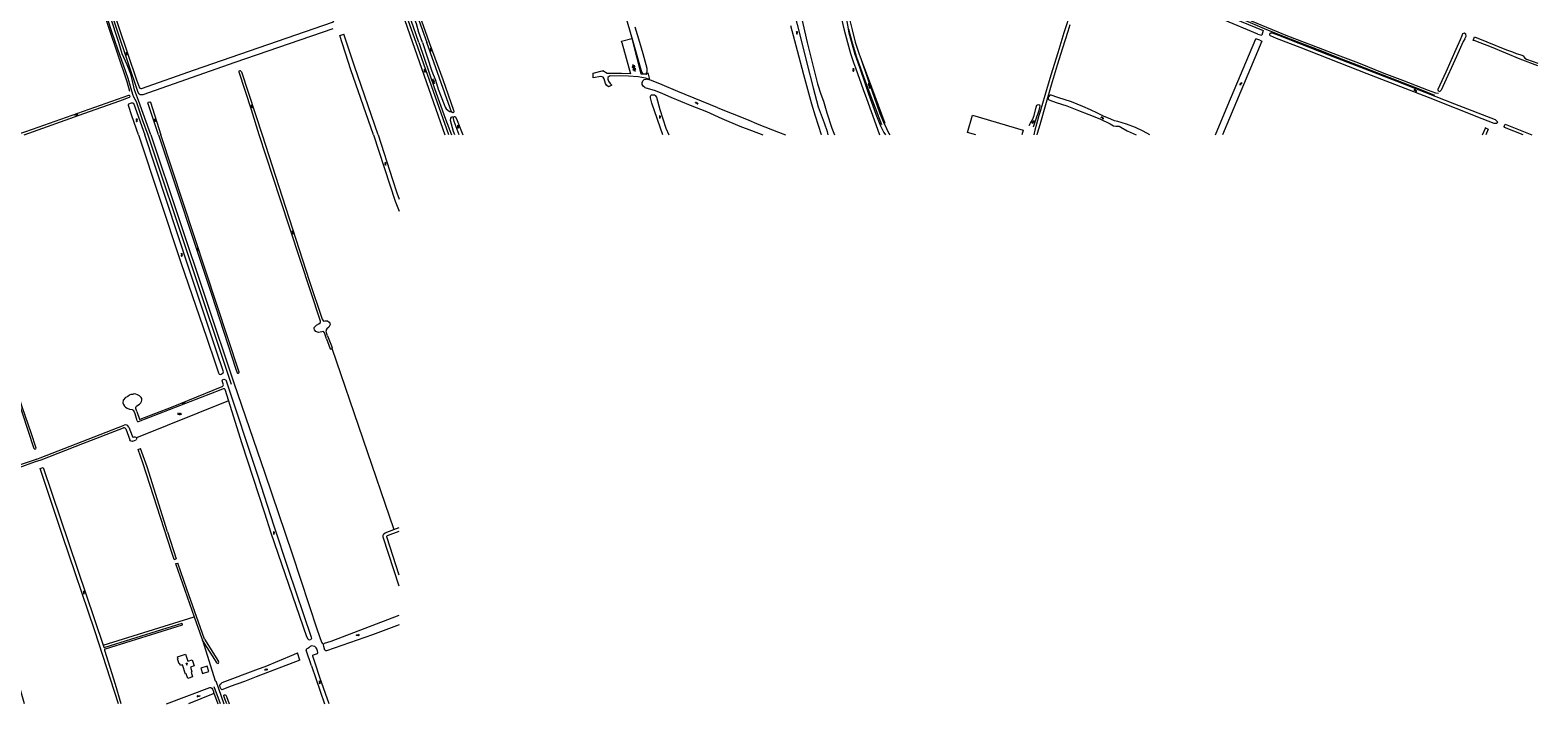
# Model space of a CAD drawing. Header units: metres. Extents: x 189705 to 199106, y 581686 to 588448.
# Tile 246 of 256: x 196676 to 198000, y 583000 to 583592. Entities that reach past the tile are written whole.
import ezdxf

# ---------------------------------------------------------------- set-up
doc = ezdxf.new("R2010")
doc.units = ezdxf.units.M
doc.layers.add('B-WA-OG-GBKN-G', color=7, linetype='Continuous', lineweight=18)
doc.styles.add('Style-STANDARD', font='STANDARD.shx')

msp = doc.modelspace()

# ---------------------------------------------------------------- linework, layer by layer
at = {"layer": 'B-WA-OG-GBKN-G'}
for p, q in [((197348.53, 583590.684), (197348.88, 583590.476)), ((197348.788, 583589.123), (197348.786, 583588.794)), ((197348.786, 583588.794), (197348.994, 583588.529)), ((197348.938, 583589.503), (197348.788, 583589.123)), ((197348.88, 583590.476), (197349.083, 583590.217)), ((197349.084, 583589.891), (197348.938, 583589.503)), ((197348.994, 583588.529), (197349.346, 583588.321)), ((197349, 583590.844), (197349.352, 583590.639)), ((197349.083, 583590.217), (197349.084, 583589.891)), ((197349.26, 583589.284), (197349.258, 583588.955)), ((197349.258, 583588.955), (197349.464, 583588.689)), ((197349.408, 583589.665), (197349.26, 583589.284)), ((197349.352, 583590.639), (197349.556, 583590.382)), ((197349.556, 583590.044), (197349.408, 583589.665)), ((197349.464, 583588.689), (197349.816, 583588.481)), ((197349.556, 583590.382), (197349.556, 583590.044)), ((196759.923, 583572.378), (196760.283, 583572.187)), ((196760.387, 583571.217), (196760.256, 583570.831)), ((196760.256, 583570.831), (196760.269, 583570.502)), ((196760.283, 583572.187), (196760.497, 583571.938)), ((196760.385, 583572.561), (196760.746, 583572.372)), ((196760.514, 583571.612), (196760.387, 583571.217)), ((196760.497, 583571.938), (196760.514, 583571.612)), ((196760.849, 583571.402), (196760.719, 583571.015)), ((196760.719, 583571.015), (196760.733, 583570.686)), ((196760.746, 583572.372), (196760.962, 583572.126)), ((196760.978, 583571.788), (196760.849, 583571.402)), ((196760.962, 583572.126), (196760.978, 583571.788)), ((197027.003, 583575.936), (197027.368, 583575.757)), ((197027.368, 583575.757), (197027.591, 583575.515)), ((197027.505, 583574.792), (197027.386, 583574.401)), ((197027.386, 583574.401), (197027.41, 583574.073)), ((197027.41, 583574.073), (197027.639, 583573.826)), ((197027.458, 583576.134), (197027.825, 583575.957)), ((197027.618, 583575.19), (197027.505, 583574.792)), ((197027.591, 583575.515), (197027.618, 583575.19)), ((197027.639, 583573.826), (197028.007, 583573.647)), ((197027.825, 583575.957), (197028.049, 583575.718)), ((197027.96, 583574.991), (197027.843, 583574.6)), ((197027.843, 583574.6), (197027.868, 583574.272)), ((197027.868, 583574.272), (197028.095, 583574.023)), ((197028.077, 583575.381), (197027.96, 583574.991)), ((197028.049, 583575.718), (197028.077, 583575.381)), ((197028.095, 583574.023), (197028.463, 583573.845)), ((196760.269, 583570.502), (196760.49, 583570.247)), ((196760.49, 583570.247), (196760.852, 583570.057)), ((196760.733, 583570.686), (196760.952, 583570.43)), ((196760.952, 583570.43), (196761.314, 583570.24)), ((197204.486, 583560.366), (197207.85, 583557.232)), ((197204.907, 583561.63), (197207.139, 583559.551)), ((197204.942, 583558.878), (197205.627, 583561.851)), ((197205.195, 583558.05), (197207.426, 583555.97)), ((197205.652, 583556.558), (197206.683, 583561.037)), ((197206.707, 583555.749), (197207.392, 583558.725)), ((197398.1, 583558.05), (197398.465, 583557.869)), ((197398.465, 583557.869), (197398.686, 583557.626)), ((197398.556, 583558.245), (197398.922, 583558.067)), ((197398.686, 583557.626), (197398.711, 583557.301)), ((197398.922, 583558.067), (197399.145, 583557.827)), ((197399.145, 583557.827), (197399.171, 583557.489)), ((197021.495, 583557.314), (197021.857, 583557.127)), ((197021.972, 583556.159), (197021.844, 583555.771)), ((197021.844, 583555.771), (197021.861, 583555.443)), ((197021.857, 583557.127), (197022.074, 583556.881)), ((197021.861, 583555.443), (197022.085, 583555.19)), ((197021.955, 583557.502), (197022.318, 583557.317)), ((197022.094, 583556.555), (197021.972, 583556.159)), ((197022.074, 583556.881), (197022.094, 583556.555)), ((197022.085, 583555.19), (197022.448, 583555.003)), ((197022.431, 583556.349), (197022.306, 583555.96)), ((197022.306, 583555.96), (197022.323, 583555.631)), ((197022.318, 583557.317), (197022.536, 583557.074)), ((197022.323, 583555.631), (197022.545, 583555.378)), ((197022.556, 583556.735), (197022.431, 583556.349)), ((197022.536, 583557.074), (197022.556, 583556.735)), ((197022.545, 583555.378), (197022.908, 583555.191)), ((197029.026, 583548.661), (197030.83, 583547.134)), ((197029.515, 583546.66), (197029.936, 583548.989)), ((197029.515, 583546.66), (197031.321, 583545.134)), ((197030.41, 583544.806), (197030.83, 583547.134)), ((197398.596, 583556.903), (197398.475, 583556.513)), ((197398.475, 583556.513), (197398.497, 583556.185)), ((197398.497, 583556.185), (197398.725, 583555.936)), ((197398.711, 583557.301), (197398.596, 583556.903)), ((197398.725, 583555.936), (197399.092, 583555.755)), ((197399.052, 583557.1), (197398.933, 583556.709)), ((197398.933, 583556.709), (197398.956, 583556.381)), ((197398.956, 583556.381), (197399.182, 583556.131)), ((197399.171, 583557.489), (197399.052, 583557.1)), ((197399.182, 583556.131), (197399.548, 583555.951)), ((197411.759, 583544.868), (197413.365, 583540.771)), ((197412.297, 583544.864), (197411.832, 583544.682)), ((197738.248, 583544.374), (197738.243, 583544.037)), ((197738.457, 583544.628), (197738.248, 583544.374)), ((197738.812, 583544.829), (197738.457, 583544.628)), ((197738.925, 583544.456), (197738.716, 583544.202)), ((197739.17, 583545.039), (197738.812, 583544.829)), ((197739.279, 583544.66), (197738.925, 583544.456)), ((197739.374, 583545.293), (197739.17, 583545.039)), ((197739.238, 583546.004), (197739.379, 583545.622)), ((197739.633, 583544.861), (197739.279, 583544.66)), ((197739.379, 583545.622), (197739.374, 583545.293)), ((197739.846, 583545.125), (197739.633, 583544.861)), ((197739.704, 583545.833), (197739.848, 583545.452)), ((197739.848, 583545.452), (197739.846, 583545.125)), ((197412.197, 583543.751), (197411.731, 583543.568)), ((197412.927, 583541.889), (197412.461, 583541.706)), ((197413.027, 583543.002), (197412.562, 583542.82)), ((197413.757, 583541.14), (197413.292, 583540.957)), ((197738.243, 583544.037), (197738.386, 583543.654)), ((197738.716, 583544.202), (197738.71, 583543.866)), ((197738.71, 583543.866), (197738.853, 583543.483)), ((197891.223, 583539.086), (197891.601, 583539.24)), ((197891.379, 583539.558), (197891.755, 583539.714)), ((197891.601, 583539.24), (197891.929, 583539.245)), ((197891.755, 583539.714), (197892.082, 583539.722)), ((197891.929, 583539.245), (197892.19, 583539.049)), ((197892.082, 583539.722), (197892.353, 583539.518)), ((197892.19, 583539.049), (197892.411, 583538.698)), ((197892.353, 583539.518), (197892.565, 583539.171)), ((197892.411, 583538.698), (197892.623, 583538.35)), ((197892.565, 583539.171), (197892.78, 583538.823)), ((197892.623, 583538.35), (197892.884, 583538.149)), ((197892.78, 583538.823), (197893.041, 583538.623)), ((197892.884, 583538.149), (197893.222, 583538.155)), ((197893.041, 583538.623), (197893.377, 583538.627)), ((197893.222, 583538.155), (197893.6, 583538.311)), ((197893.377, 583538.627), (197893.756, 583538.782)), ((196715.298, 583517.677), (196715.541, 583517.895)), ((196715.541, 583517.895), (196715.88, 583517.915)), ((196715.88, 583517.915), (196716.266, 583517.79)), ((196716.266, 583517.79), (196716.655, 583517.665)), ((196716.984, 583517.682), (196717.237, 583517.904)), ((196717.237, 583517.904), (196717.424, 583518.267)), ((196717.425, 583517.444), (196717.612, 583517.807)), ((196869.757, 583525.974), (196870.114, 583525.777)), ((196870.202, 583524.806), (196870.064, 583524.422)), ((196870.064, 583524.422), (196870.072, 583524.093)), ((196870.072, 583524.093), (196870.289, 583523.835)), ((196870.114, 583525.777), (196870.324, 583525.525)), ((196870.335, 583525.199), (196870.202, 583524.806)), ((196870.222, 583526.149), (196870.58, 583525.955)), ((196870.289, 583523.835), (196870.647, 583523.638)), ((196870.324, 583525.525), (196870.335, 583525.199)), ((196870.666, 583524.983), (196870.531, 583524.598)), ((196870.531, 583524.598), (196870.539, 583524.269)), ((196870.539, 583524.269), (196870.753, 583524.01)), ((196870.58, 583525.955), (196870.792, 583525.705)), ((196870.803, 583525.366), (196870.666, 583524.983)), ((196870.753, 583524.01), (196871.112, 583523.813)), ((196870.792, 583525.705), (196870.803, 583525.366)), ((197259.959, 583528.099), (197260.339, 583528.245)), ((197260.123, 583528.567), (197260.502, 583528.717)), ((197260.339, 583528.245), (197260.668, 583528.245)), ((197260.502, 583528.717), (197260.83, 583528.719)), ((197260.668, 583528.245), (197260.925, 583528.044)), ((197260.83, 583528.719), (197261.096, 583528.51)), ((197260.925, 583528.044), (197261.141, 583527.69)), ((197261.096, 583528.51), (197261.303, 583528.16)), ((197261.141, 583527.69), (197261.347, 583527.338)), ((197261.303, 583528.16), (197261.511, 583527.809)), ((197261.347, 583527.338), (197261.604, 583527.133)), ((197261.511, 583527.809), (197261.769, 583527.604)), ((197261.604, 583527.133), (197261.941, 583527.133)), ((197261.769, 583527.604), (197262.105, 583527.602)), ((197261.941, 583527.133), (197262.322, 583527.282)), ((197262.105, 583527.602), (197262.486, 583527.751)), ((196715.113, 583517.314), (196715.298, 583517.677)), ((196715.301, 583516.854), (196715.488, 583517.216)), ((196715.488, 583517.216), (196715.734, 583517.433)), ((196715.734, 583517.433), (196716.06, 583517.453)), ((196716.06, 583517.453), (196716.456, 583517.331)), ((196716.456, 583517.331), (196716.844, 583517.203)), ((196716.655, 583517.665), (196716.984, 583517.682)), ((196716.844, 583517.203), (196717.172, 583517.22)), ((196717.172, 583517.22), (196717.425, 583517.444)), ((196768.615, 583513.894), (196768.981, 583513.715)), ((196768.981, 583513.715), (196769.204, 583513.474)), ((196769.12, 583512.75), (196769.002, 583512.36)), ((196769.002, 583512.36), (196769.027, 583512.032)), ((196769.027, 583512.032), (196769.256, 583511.785)), ((196769.07, 583514.093), (196769.437, 583513.917)), ((196769.232, 583513.15), (196769.12, 583512.75)), ((196769.204, 583513.474), (196769.232, 583513.15)), ((196769.256, 583511.785), (196769.625, 583511.607)), ((196769.437, 583513.917), (196769.662, 583513.678)), ((196769.574, 583512.951), (196769.459, 583512.559)), ((196769.459, 583512.559), (196769.484, 583512.231)), ((196769.484, 583512.231), (196769.712, 583511.984)), ((196769.69, 583513.341), (196769.574, 583512.951)), ((196769.662, 583513.678), (196769.69, 583513.341)), ((196769.712, 583511.984), (196770.08, 583511.806)), ((196784.787, 583513.803), (196785.148, 583513.612)), ((196785.254, 583512.643), (196785.123, 583512.257)), ((196785.123, 583512.257), (196785.138, 583511.928)), ((196785.138, 583511.928), (196785.359, 583511.673)), ((196785.148, 583513.612), (196785.363, 583513.364)), ((196785.249, 583513.986), (196785.61, 583513.798)), ((196785.38, 583513.038), (196785.254, 583512.643)), ((196785.359, 583511.673), (196785.721, 583511.484)), ((196785.363, 583513.364), (196785.38, 583513.038)), ((196785.715, 583512.829), (196785.587, 583512.441)), ((196785.587, 583512.441), (196785.601, 583512.112)), ((196785.601, 583512.112), (196785.821, 583511.857)), ((196785.61, 583513.798), (196785.827, 583513.553)), ((196785.844, 583513.215), (196785.715, 583512.829)), ((196785.821, 583511.857), (196786.183, 583511.667)), ((196785.827, 583513.553), (196785.844, 583513.215)), ((197050.79, 583508.234), (197051.154, 583508.05)), ((197051.277, 583507.083), (197051.152, 583506.694)), ((197051.152, 583506.694), (197051.172, 583506.365)), ((197051.154, 583508.05), (197051.373, 583507.805)), ((197051.172, 583506.365), (197051.398, 583506.115)), ((197051.248, 583508.426), (197051.613, 583508.244)), ((197051.396, 583507.48), (197051.277, 583507.083)), ((197051.373, 583507.805), (197051.396, 583507.48)), ((197051.398, 583506.115), (197051.763, 583505.931)), ((197051.734, 583507.276), (197051.612, 583506.886)), ((197051.612, 583506.886), (197051.632, 583506.558)), ((197051.613, 583508.244), (197051.833, 583508.002)), ((197051.632, 583506.558), (197051.856, 583506.306)), ((197051.857, 583507.664), (197051.734, 583507.276)), ((197051.833, 583508.002), (197051.857, 583507.664)), ((197051.856, 583506.306), (197052.221, 583506.123)), ((197228.161, 583516.711), (197228.52, 583516.517)), ((197228.618, 583515.547), (197228.484, 583515.162)), ((197228.484, 583515.162), (197228.495, 583514.833)), ((197228.495, 583514.833), (197228.715, 583514.577)), ((197228.52, 583516.517), (197228.732, 583516.267)), ((197228.747, 583515.942), (197228.618, 583515.547)), ((197228.624, 583516.891), (197228.984, 583516.7)), ((197228.715, 583514.577), (197229.075, 583514.384)), ((197228.732, 583516.267), (197228.747, 583515.942)), ((197229.08, 583515.729), (197228.949, 583515.343)), ((197228.949, 583515.343), (197228.96, 583515.014)), ((197228.96, 583515.014), (197229.178, 583514.757)), ((197228.984, 583516.7), (197229.198, 583516.452)), ((197229.213, 583516.114), (197229.08, 583515.729)), ((197229.178, 583514.757), (197229.538, 583514.564)), ((197229.198, 583516.452), (197229.213, 583516.114)), ((197556.01, 583510.793), (197556.006, 583510.456)), ((197556.006, 583510.456), (197556.15, 583510.074)), ((197556.218, 583511.048), (197556.01, 583510.793)), ((197556.573, 583511.25), (197556.218, 583511.048)), ((197556.479, 583510.623), (197556.473, 583510.286)), ((197556.473, 583510.286), (197556.616, 583509.903)), ((197556.687, 583510.877), (197556.479, 583510.623)), ((197556.931, 583511.461), (197556.573, 583511.25)), ((197557.041, 583511.081), (197556.687, 583510.877)), ((197557.134, 583511.715), (197556.931, 583511.461)), ((197556.997, 583512.425), (197557.139, 583512.044)), ((197557.394, 583511.283), (197557.041, 583511.081)), ((197557.139, 583512.044), (197557.134, 583511.715)), ((197557.606, 583511.547), (197557.394, 583511.283)), ((197557.464, 583512.255), (197557.608, 583511.875)), ((197557.608, 583511.875), (197557.606, 583511.547)), ((197616.239, 583515.192), (197616.627, 583515.317)), ((197616.429, 583515.651), (197616.816, 583515.779)), ((197616.627, 583515.317), (197616.954, 583515.298)), ((197616.816, 583515.779), (197617.143, 583515.762)), ((197616.954, 583515.298), (197617.2, 583515.083)), ((197617.143, 583515.762), (197617.397, 583515.539)), ((197617.2, 583515.083), (197617.395, 583514.717)), ((197617.395, 583514.717), (197617.581, 583514.354)), ((197617.397, 583515.539), (197617.584, 583515.177)), ((197617.581, 583514.354), (197617.826, 583514.135)), ((197617.584, 583515.177), (197617.772, 583514.814)), ((197617.772, 583514.814), (197618.017, 583514.595)), ((197617.826, 583514.135), (197618.163, 583514.116)), ((197618.017, 583514.595), (197618.353, 583514.574)), ((197618.163, 583514.116), (197618.551, 583514.242)), ((197618.353, 583514.574), (197618.742, 583514.701)), ((196987.131, 583475.608), (196987.489, 583475.412)), ((196987.582, 583474.442), (196987.446, 583474.057)), ((196987.446, 583474.057), (196987.456, 583473.728)), ((196987.456, 583473.728), (196987.674, 583473.471)), ((196987.489, 583475.412), (196987.7, 583475.161)), ((196987.713, 583474.835), (196987.582, 583474.442)), ((196987.595, 583475.785), (196987.954, 583475.592)), ((196987.674, 583473.471), (196988.033, 583473.276)), ((196987.7, 583475.161), (196987.713, 583474.835)), ((196988.046, 583474.621), (196987.912, 583474.235)), ((196987.912, 583474.235), (196987.922, 583473.906)), ((196987.922, 583473.906), (196988.138, 583473.648)), ((196987.954, 583475.592), (196988.167, 583475.344)), ((196988.18, 583475.005), (196988.046, 583474.621)), ((196988.138, 583473.648), (196988.497, 583473.454)), ((196988.167, 583475.344), (196988.18, 583475.005)), ((196905.756, 583415.387), (196906.114, 583415.193)), ((196906.212, 583414.223), (196906.077, 583413.838)), ((196906.077, 583413.838), (196906.088, 583413.509)), ((196906.088, 583413.509), (196906.307, 583413.252)), ((196906.114, 583415.193), (196906.327, 583414.943)), ((196906.341, 583414.617), (196906.212, 583414.223)), ((196906.219, 583415.566), (196906.579, 583415.375)), ((196906.307, 583413.252), (196906.668, 583413.059)), ((196906.327, 583414.943), (196906.341, 583414.617)), ((196906.674, 583414.404), (196906.542, 583414.018)), ((196906.542, 583414.018), (196906.553, 583413.689)), ((196906.553, 583413.689), (196906.771, 583413.432)), ((196906.579, 583415.375), (196906.793, 583415.127)), ((196906.807, 583414.789), (196906.674, 583414.404)), ((196906.771, 583413.432), (196907.131, 583413.239)), ((196906.793, 583415.127), (196906.807, 583414.789)), ((196822.399, 583400.576), (196822.756, 583400.38)), ((196822.847, 583399.409), (196822.71, 583399.025)), ((196822.71, 583399.025), (196822.72, 583398.696)), ((196822.72, 583398.696), (196822.937, 583398.438)), ((196822.756, 583400.38), (196822.967, 583400.128)), ((196822.979, 583399.802), (196822.847, 583399.409)), ((196822.863, 583400.752), (196823.222, 583400.559)), ((196822.967, 583400.128), (196822.979, 583399.802)), ((196823.311, 583399.588), (196823.177, 583399.202)), ((196823.177, 583399.202), (196823.186, 583398.873)), ((196823.186, 583398.873), (196823.401, 583398.614)), ((196823.222, 583400.559), (196823.434, 583400.31)), ((196823.446, 583399.971), (196823.311, 583399.588)), ((196823.401, 583398.614), (196823.76, 583398.419)), ((196823.434, 583400.31), (196823.446, 583399.971)), ((196808.158, 583395.562), (196808.517, 583395.368)), ((196808.615, 583394.398), (196808.481, 583394.013)), ((196808.481, 583394.013), (196808.492, 583393.684)), ((196808.492, 583393.684), (196808.712, 583393.428)), ((196808.517, 583395.368), (196808.729, 583395.118)), ((196808.744, 583394.793), (196808.615, 583394.398)), ((196808.621, 583395.742), (196808.981, 583395.551)), ((196808.712, 583393.428), (196809.072, 583393.235)), ((196808.729, 583395.118), (196808.744, 583394.793)), ((196809.077, 583394.58), (196808.946, 583394.194)), ((196808.946, 583394.194), (196808.957, 583393.865)), ((196808.957, 583393.865), (196809.175, 583393.608)), ((196808.981, 583395.551), (196809.195, 583395.303)), ((196809.21, 583394.965), (196809.077, 583394.58)), ((196809.175, 583393.608), (196809.535, 583393.415)), ((196809.195, 583395.303), (196809.21, 583394.965)), ((196822.937, 583398.438), (196823.296, 583398.242)), ((196809.491, 583264.13), (196809.662, 583264.5)), ((196809.662, 583264.5), (196809.897, 583264.727)), ((196809.697, 583263.678), (196809.87, 583264.046)), ((196809.87, 583264.046), (196810.108, 583264.273)), ((196809.897, 583264.727), (196810.234, 583264.761)), ((196810.108, 583264.273), (196810.432, 583264.306)), ((196810.234, 583264.761), (196810.625, 583264.651)), ((196810.432, 583264.306), (196810.833, 583264.2)), ((196810.625, 583264.651), (196811.019, 583264.541)), ((196810.833, 583264.2), (196811.225, 583264.088)), ((196811.019, 583264.541), (196811.346, 583264.572)), ((196811.225, 583264.088), (196811.553, 583264.118)), ((196811.346, 583264.572), (196811.591, 583264.803)), ((196811.553, 583264.118), (196811.796, 583264.351)), ((196811.591, 583264.803), (196811.763, 583265.174)), ((196811.796, 583264.351), (196811.969, 583264.722)), ((196889.125, 583151.27), (196889.484, 583151.078)), ((196889.588, 583150.109), (196889.456, 583149.723)), ((196889.456, 583149.723), (196889.469, 583149.394)), ((196889.469, 583149.394), (196889.69, 583149.139)), ((196889.484, 583151.078), (196889.699, 583150.83)), ((196889.587, 583151.452), (196889.948, 583151.263)), ((196889.715, 583150.504), (196889.588, 583150.109)), ((196889.69, 583149.139), (196890.051, 583148.948)), ((196889.699, 583150.83), (196889.715, 583150.504)), ((196890.05, 583150.293), (196889.92, 583149.906)), ((196889.92, 583149.906), (196889.933, 583149.577)), ((196889.933, 583149.577), (196890.152, 583149.321)), ((196889.948, 583151.263), (196890.163, 583151.017)), ((196890.18, 583150.679), (196890.05, 583150.293)), ((196890.152, 583149.321), (196890.513, 583149.13)), ((196890.163, 583151.017), (196890.18, 583150.679)), ((196722.307, 583098.943), (196722.665, 583098.748)), ((196722.76, 583097.778), (196722.624, 583097.393)), ((196722.624, 583097.393), (196722.634, 583097.064)), ((196722.634, 583097.064), (196722.852, 583096.807)), ((196722.665, 583098.748), (196722.877, 583098.498)), ((196722.89, 583098.172), (196722.76, 583097.778)), ((196722.771, 583099.121), (196723.13, 583098.929)), ((196722.852, 583096.807), (196723.212, 583096.613)), ((196722.877, 583098.498), (196722.89, 583098.172)), ((196723.223, 583097.958), (196723.089, 583097.572)), ((196723.089, 583097.572), (196723.1, 583097.243)), ((196723.1, 583097.243), (196723.316, 583096.985)), ((196723.13, 583098.929), (196723.343, 583098.681)), ((196723.356, 583098.342), (196723.223, 583097.958)), ((196723.316, 583096.985), (196723.675, 583096.791)), ((196723.343, 583098.681), (196723.356, 583098.342)), ((196962.386, 583060.166), (196962.561, 583060.534)), ((196962.561, 583060.534), (196962.798, 583060.759)), ((196962.586, 583059.711), (196962.763, 583060.078)), ((196962.763, 583060.078), (196963.004, 583060.302)), ((196962.798, 583060.759), (196963.136, 583060.788)), ((196963.004, 583060.302), (196963.328, 583060.33)), ((196963.136, 583060.788), (196963.526, 583060.673)), ((196963.328, 583060.33), (196963.728, 583060.219)), ((196963.526, 583060.673), (196963.918, 583060.558)), ((196963.728, 583060.219), (196964.119, 583060.101)), ((196963.918, 583060.558), (196964.246, 583060.584)), ((196964.119, 583060.101), (196964.447, 583060.127)), ((196964.246, 583060.584), (196964.493, 583060.812)), ((196964.447, 583060.127), (196964.693, 583060.358)), ((196964.493, 583060.812), (196964.67, 583061.181)), ((196964.693, 583060.358), (196964.87, 583060.726)), ((196881.913, 583029.888), (196882.084, 583030.257)), ((196882.084, 583030.257), (196882.319, 583030.485)), ((196882.118, 583029.435), (196882.292, 583029.804)), ((196882.292, 583029.804), (196882.529, 583030.03)), ((196882.319, 583030.485), (196882.656, 583030.518)), ((196882.529, 583030.03), (196882.854, 583030.063)), ((196882.656, 583030.518), (196883.047, 583030.408)), ((196882.854, 583030.063), (196883.254, 583029.956)), ((196883.047, 583030.408), (196883.441, 583030.298)), ((196883.254, 583029.956), (196883.647, 583029.843)), ((196883.441, 583030.298), (196883.768, 583030.327)), ((196883.647, 583029.843), (196883.974, 583029.873)), ((196883.768, 583030.327), (196884.013, 583030.558)), ((196883.974, 583029.873), (196884.218, 583030.106)), ((196884.013, 583030.558), (196884.186, 583030.929)), ((196884.218, 583030.106), (196884.391, 583030.477)), ((196929.427, 583020.018), (196929.786, 583019.826)), ((196929.89, 583018.857), (196929.758, 583018.471)), ((196929.758, 583018.471), (196929.771, 583018.142)), ((196929.771, 583018.142), (196929.992, 583017.887)), ((196929.786, 583019.826), (196930.001, 583019.578)), ((196929.889, 583020.2), (196930.25, 583020.011)), ((196930.017, 583019.252), (196929.89, 583018.857)), ((196929.992, 583017.887), (196930.353, 583017.696)), ((196930.001, 583019.578), (196930.017, 583019.252)), ((196930.352, 583019.041), (196930.222, 583018.654)), ((196930.222, 583018.654), (196930.235, 583018.325)), ((196930.235, 583018.325), (196930.454, 583018.069)), ((196930.25, 583020.011), (196930.465, 583019.765)), ((196930.482, 583019.427), (196930.352, 583019.041)), ((196930.454, 583018.069), (196930.815, 583017.878)), ((196930.465, 583019.765), (196930.482, 583019.427)), ((196822.526, 583006.739), (196822.352, 583006.369)), ((196822.77, 583006.971), (196822.526, 583006.739)), ((196822.73, 583006.286), (196822.556, 583005.916)), ((196822.975, 583006.517), (196822.73, 583006.286)), ((196823.098, 583007), (196822.77, 583006.971)), ((196823.303, 583006.546), (196822.975, 583006.517)), ((196823.49, 583006.887), (196823.098, 583007)), ((196823.696, 583006.435), (196823.303, 583006.546)), ((196823.89, 583006.779), (196823.49, 583006.887)), ((196824.087, 583006.323), (196823.696, 583006.435)), ((196824.215, 583006.811), (196823.89, 583006.779)), ((196824.424, 583006.356), (196824.087, 583006.323)), ((196824.453, 583007.037), (196824.215, 583006.811)), ((196824.66, 583006.583), (196824.424, 583006.356)), ((196824.627, 583007.405), (196824.453, 583007.037)), ((196824.831, 583006.952), (196824.66, 583006.583))]:
    msp.add_line(p, q, dxfattribs=at)
at = {"layer": 'B-WA-OG-GBKN-G', "flags": 128}
for points in [[(197327.643, 583859.422), (197330.841, 583851.232), (197341.639, 583823.302), (197351.757, 583796.722), (197356.408, 583783.192), (197362.009, 583765.188), (197367.127, 583747.033), (197372.843, 583725.726), (197377.119, 583706.66), (197381.707, 583682.691), (197387.228, 583649.498), (197392.852, 583616.888), (197395.841, 583600.316), (197397.793, 583592.256), (197400.548, 583581.223), (197403.967, 583570.847), (197411.842, 583549.584), (197426.36, 583510.185)], [(196745.474, 583618.813), (196769.203, 583548.152), (196771.805, 583541.303), (196772.919, 583540.585), (196773.477, 583540.506), (196820.226, 583557.07), (196941.38, 583598.899), (196942.195, 583599.503), (196942.657, 583600.365), (196942.713, 583601.253), (196941.342, 583605.784), (196918.973, 583669.907), (196893.648, 583745.607), (196874.214, 583803.033), (196872.832, 583805.657), (196871.504, 583808.993), (196870.306, 583812.608)], [(196675.148, 583796.721), (196678.84, 583795.812), (196680.36, 583794.965), (196681.241, 583793.612), (196682.044, 583791.881), (196685.261, 583781.294), (196689.867, 583765.008), (196717.365, 583682.742), (196733.494, 583633.592), (196747.27, 583590.731), (196752.391, 583575.636), (196757.543, 583561.405), (196761.54, 583549.722), (196765.576, 583535.676), (196766.629, 583533.357), (196769.043, 583529.101), (196774.313, 583513.396), (196779.031, 583500)], [(196781.875, 583500), (196771.107, 583530.181), (196767.325, 583539.577), (196765.522, 583548.656), (196764.202, 583553.262), (196761.149, 583561.41), (196756.735, 583571.063), (196753.743, 583581.142), (196709.2, 583716.677), (196693.489, 583763.208), (196688.26, 583781.657), (196684.578, 583795.321), (196684.036, 583798.347), (196684.121, 583799.87), (196684.587, 583801.595), (196685.409, 583803.396)], [(196763.481, 583537.974), (196760.887, 583546.398), (196744.98, 583594.327), (196691.95, 583756.155), (196687.751, 583768.019), (196682.577, 583787.482), (196680.65, 583792.346), (196677.937, 583793.099)], [(197338.454, 583669.103), (197342.039, 583666.655), (197342.95, 583665.636), (197345.824, 583652.518), (197345.779, 583646.93), (197345.951, 583645.279), (197346.529, 583643.677), (197346.725, 583641.669), (197346.745, 583633.211), (197347.065, 583630.467), (197348.829, 583626.091), (197349.526, 583622.278), (197350.268, 583616.485), (197351.451, 583613.482), (197351.995, 583609.365), (197352.993, 583604.232), (197358.217, 583581.167)], [(197000, 583655.327), (197019.455, 583600.086), (197026.297, 583581.167)], [(197608.785, 583661.959), (197603.464, 583647.521), (197601.635, 583642.09), (197595.761, 583625.63), (197589.886, 583608.311), (197583.818, 583589.661), (197578.275, 583571.927), (197572.345, 583552.501), (197566.859, 583534.462), (197562.868, 583520.496), (197561.843, 583516.866), (197559.792, 583509.439), (197558.324, 583504.146), (197557.311, 583500)], [(197909.667, 583534.622), (197896.497, 583539.777), (197877.146, 583547.333), (197860.468, 583553.918), (197841.468, 583561.259), (197824.142, 583567.952), (197808.731, 583573.998), (197791.918, 583580.502), (197772.325, 583588.085), (197759.856, 583593.132), (197745.471, 583599.07), (197727.902, 583606.275), (197711.871, 583612.645), (197699.673, 583617.61), (197690.416, 583621.254), (197678.568, 583626.435), (197667.53, 583630.538), (197652.416, 583636.07), (197630.934, 583644.41), (197617.224, 583650.023), (197608.675, 583653.161)], [(197609.491, 583655.615), (197626.832, 583648.836), (197644.779, 583642.035), (197659.784, 583636.313), (197667.044, 583633.452), (197678.838, 583629.053), (197688.041, 583624.924), (197693.762, 583622.603), (197699.915, 583619.715), (197715.973, 583613.265), (197724.394, 583609.784), (197748.278, 583600.014), (197766.603, 583592.484), (197780.232, 583586.952), (197807.058, 583576.615), (197823.818, 583570.138), (197842.521, 583563.094), (197864.678, 583554.215), (197881.222, 583547.846), (197903.811, 583539.102), (197910.18, 583536.727), (197912.69, 583536.511)], [(197000, 583649.332), (197024.191, 583581.167)], [(197020.257, 583581.167), (197017.132, 583589.985), (197015.025, 583597.41), (197011.198, 583607.304), (197007.628, 583617.808), (197003.702, 583628.084), (197000, 583637.013)], [(197017.052, 583581.167), (197007.997, 583607.088), (197004.069, 583617.262), (197002.087, 583624.229), (197000, 583629.215)], [(197189.738, 583635.814), (197205.503, 583581.167)], [(196941.575, 583592.979), (196855.438, 583563.516), (196774.69, 583535.011), (196773.598, 583534.942), (196772.532, 583535.1), (196771.444, 583535.869), (196770.766, 583537.067), (196743.412, 583618.012), (196743.747, 583618.823), (196744.13, 583619.278), (196744.236, 583619.311)], [(197014.823, 583581.167), (197000, 583623.043)], [(197000, 583614.813), (197011.614, 583581.167)], [(197754.123, 583588.498), (197723.258, 583601.259), (197687.208, 583615.917), (197686.925, 583617.843), (197687.852, 583619.427)], [(197694.302, 583617.89), (197758.803, 583591.635), (197757.577, 583587.528)], [(197346.681, 583608.256), (197352.503, 583585.422)], [(197390.257, 583602.685), (197388.534, 583601.801), (197390.86, 583591.752), (197391.651, 583588.589), (197394.442, 583577.75), (197396.256, 583571.423), (197398.908, 583563.514), (197400.722, 583558.862), (197407.421, 583539.696), (197410.352, 583531.88), (197418.493, 583509.038), (197421.778, 583500)], [(197391.663, 583607.929), (197394.826, 583589.511), (197397.65, 583579.03), (197400.203, 583570.666), (197404.439, 583558.446), (197409.598, 583543.729), (197412.151, 583535.962), (197418.614, 583517.986), (197422.741, 583507.939), (197425.674, 583502.019), (197426.916, 583500)], [(196947.827, 583587.154), (196951.369, 583588.36)], [(196977.322, 583500), (196957.549, 583556.913), (196947.827, 583587.154)], [(196981.563, 583500), (196960.769, 583560.349), (196951.369, 583588.36)], [(197195.286, 583582.249), (197204.213, 583584.579), (197205.098, 583581.167)], [(197211.192, 583581.167), (197207.17, 583594.627)], [(197349.757, 583573.752), (197343.778, 583595.784)], [(197352.503, 583585.422), (197357.853, 583562.904)], [(197394.518, 583592.853), (197397.701, 583580.624), (197401.67, 583568.188), (197412.513, 583538.43), (197423.509, 583508.875)], [(197560.305, 583500), (197560.596, 583501.292), (197562.841, 583508.996), (197567.828, 583526.647), (197572.761, 583543.883), (197578.22, 583561.452), (197582.848, 583576.443), (197587.392, 583591.019), (197589.277, 583596.949)], [(197717.007, 583500), (197727.681, 583526), (197752.391, 583584.403)], [(197755.874, 583583.192), (197752.391, 583584.403)], [(197754.123, 583588.498), (197757.577, 583587.528)], [(197961.58, 583509.918), (197951.111, 583513.991), (197903.896, 583532.705), (197850.183, 583553.526), (197791.195, 583576.551), (197770.389, 583584.628), (197765.138, 583586.831), (197764.505, 583587.519), (197764.559, 583588.509), (197764.919, 583589.397), (197765.606, 583589.674), (197766.748, 583589.543), (197772.204, 583587.44), (197816.044, 583570.084), (197876.024, 583547.006), (197926.793, 583527.136), (197962.428, 583513.433)], [(197933.216, 583586.84), (197931.811, 583583.28), (197928.079, 583574.937), (197919.04, 583554.884), (197912.088, 583539.808), (197912.251, 583539.381)], [(197935.79, 583584.178), (197934.41, 583581.846), (197928.671, 583568.861), (197916.634, 583542.438), (197914.971, 583539.269), (197913.925, 583538.028)], [(197935.79, 583584.178), (197937.154, 583586.573), (197936.641, 583588.257), (197935.251, 583589.208), (197933.933, 583588.659), (197933.216, 583586.84)], [(197943.122, 583582.946), (197944.353, 583586.072)], [(197944.353, 583586.072), (197955.09, 583581.694), (197972.342, 583574.697), (197977.848, 583572.721), (197980.943, 583571.364), (197984.293, 583570.463), (197985.995, 583570.05), (197987.186, 583569.258), (197987.944, 583568.112), (197988.525, 583567.424), (197990.072, 583566.479), (198000, 583562.867)], [(197011.614, 583581.167), (197039.924, 583500)], [(197043.456, 583500), (197014.823, 583581.167)], [(197017.052, 583581.167), (197030.852, 583540.658), (197040.459, 583513.596), (197045.843, 583500)], [(197020.257, 583581.167), (197028.62, 583556.008), (197031.742, 583547.817), (197034.203, 583539.934), (197039.339, 583526.708), (197040.321, 583524.367), (197041.229, 583522.688), (197042.85, 583521.234), (197044.295, 583520.39), (197046.519, 583519.714)], [(197046.519, 583519.714), (197045.971, 583520.206), (197043.177, 583527.405), (197024.191, 583581.167)], [(197026.297, 583581.167), (197038.146, 583548.404), (197047.603, 583521.673), (197048.003, 583519.996), (197047.544, 583519.439), (197046.908, 583519.365), (197046.519, 583519.714)], [(197205.098, 583581.167), (197212.231, 583553.663), (197216.751, 583553.088), (197218.433, 583554.352), (197219.86, 583548.683), (197216.282, 583549.585), (197209.782, 583550.751), (197201.196, 583551.392), (197185.47, 583551.754), (197184.529, 583551.528), (197183.255, 583550.289), (197183.199, 583548.943), (197183.853, 583547.061), (197185.141, 583545.075), (197186.61, 583543.597), (197183.785, 583542.235), (197182.037, 583543.638), (197180.999, 583544.988), (197179.872, 583549.234), (197179.19, 583550.456), (197178.125, 583550.968), (197176.982, 583551.125), (197170.321, 583549.98), (197170.362, 583554.247), (197178.118, 583556.226), (197178.931, 583556.198)], [(197195.579, 583581.167), (197203.034, 583553.671), (197195.26, 583553.801), (197182.581, 583553.745), (197178.931, 583556.198)], [(197195.579, 583581.167), (197195.286, 583582.249)], [(197205.503, 583581.167), (197212.745, 583555.287), (197213.528, 583553.887), (197215.152, 583553.424), (197216.83, 583553.621), (197217.417, 583554.381), (197217.777, 583555.522), (197217.787, 583558.265), (197214.199, 583571.106), (197211.192, 583581.167)], [(197355.465, 583552.536), (197349.757, 583573.752)], [(197358.217, 583581.167), (197367.387, 583544.843), (197370.174, 583535.612), (197372.642, 583529.38), (197375.527, 583519.26)], [(197755.874, 583583.192), (197757.576, 583582.302), (197723.103, 583500)], [(198000, 583560.605), (197984.559, 583566.499), (197959.164, 583577.031), (197949.37, 583580.902), (197944.067, 583582.674), (197943.122, 583582.946)], [(197357.853, 583562.904), (197363.429, 583541.32)], [(197405.053, 583567.914), (197411.85, 583547.881), (197416.976, 583533.033), (197422.208, 583518.538), (197425.213, 583511.114), (197427.794, 583505.564), (197430.021, 583501.109), (197430.819, 583500)], [(196877.059, 583500), (196870.136, 583521.818), (196859.25, 583555.034), (196859.281, 583555.999), (196859.715, 583556.403), (196860.325, 583556.475), (196861.335, 583555.402), (196879.624, 583500)], [(197215.565, 583541.586), (197214.168, 583542.562), (197213.341, 583544.051), (197213.252, 583545.753), (197213.919, 583547.321), (197215.207, 583548.437), (197216.854, 583548.874)], [(197279.681, 583523.775), (197244.797, 583538.05), (197230.997, 583543.917), (197221.584, 583547.609), (197216.854, 583548.874)], [(197362.386, 583526.851), (197355.465, 583552.536)], [(196670.618, 583500), (196723.042, 583518.678), (196754.521, 583529.72), (196763.123, 583532.946), (196763.584, 583533.553), (196763.486, 583534.316), (196763.133, 583534.572), (196762.192, 583534.553), (196677.577, 583504.596), (196664.091, 583500)], [(197215.565, 583541.586), (197224.754, 583538.835), (197231.274, 583536.144), (197238.504, 583532.917), (197255.551, 583525.895), (197269.938, 583520.331), (197283.382, 583514.262), (197299.11, 583507.55), (197309.311, 583503.854), (197319.239, 583500)], [(197231.45, 583500), (197221.97, 583527.821), (197220.665, 583532.372), (197220.595, 583533.82), (197220.902, 583534.531), (197221.666, 583535.01), (197222.835, 583535.133), (197224.054, 583535.027), (197224.84, 583534.465), (197225.826, 583533.116), (197228.936, 583522.08), (197234.239, 583505.805), (197236.813, 583500)], [(197363.429, 583541.32), (197368.038, 583524.447)], [(197659.11, 583500), (197653.349, 583503.009), (197646.653, 583506.284), (197638.584, 583509.235), (197631.174, 583511.675), (197628.178, 583512.321), (197624.905, 583513.678), (197618.538, 583516.369), (197613.136, 583519.106), (197607.048, 583521.822), (197600.453, 583524.894), (197590.356, 583528.841), (197578.352, 583532.797), (197572.592, 583534.723), (197571.576, 583534.778), (197571.067, 583534.449), (197570.478, 583533.512), (197570.017, 583532.421), (197570.039, 583531.658), (197570.266, 583530.973), (197571.306, 583530.461), (197576.812, 583528.459), (197586.176, 583525.454), (197596.655, 583521.452), (197605.713, 583517.787), (197615.302, 583513.891), (197624.281, 583509.592), (197627.298, 583507.828), (197629.279, 583507.414), (197630.574, 583507.613), (197631.516, 583507.685), (197632.226, 583507.531), (197633.747, 583506.534), (197639.402, 583503.542), (197647.172, 583500)], [(197912.251, 583539.381), (197912.563, 583538.564), (197913.925, 583538.028)], [(196771.082, 583500), (196765.164, 583516.625), (196762.142, 583525.662), (196762.122, 583526.5), (196762.404, 583527.108), (196764.796, 583527.907), (196765.787, 583527.926), (196766.548, 583527.668), (196776.593, 583500)], [(196788.529, 583500), (196779.421, 583527.032), (196779.274, 583528.125), (196779.632, 583528.53), (196780.802, 583528.904), (196781.411, 583528.773), (196790.662, 583500)], [(197279.681, 583523.775), (197304.824, 583513.625), (197315.732, 583508.962), (197333.188, 583502.142), (197339.307, 583500)], [(197365.527, 583516.293), (197362.386, 583526.851)], [(197368.038, 583524.447), (197373.209, 583510.61)], [(197375.527, 583519.26), (197379.951, 583505.807)], [(197553.363, 583508.044), (197554.488, 583510.1), (197556.075, 583513.142), (197557.562, 583516.972), (197559.265, 583524.104), (197560.009, 583526.057), (197560.467, 583526.436), (197561.434, 583526.636), (197562.271, 583526.404), (197562.471, 583525.514), (197561.669, 583521.428), (197558.742, 583512.903), (197556.808, 583506.815)], [(197048.764, 583500), (197047.485, 583502.903), (197044.978, 583512.514), (197045.291, 583514.672), (197045.954, 583515.481), (197047.125, 583515.985)], [(197052.727, 583500), (197048.278, 583511.562), (197047.602, 583514.307), (197047.605, 583515.094), (197047.861, 583515.627), (197048.37, 583515.905), (197049.208, 583516.028), (197050.369, 583513.891), (197055.775, 583500)], [(197370.923, 583500.013), (197365.527, 583516.293)], [(197373.209, 583510.61), (197375.794, 583502.736)], [(197379.951, 583505.807), (197382.185, 583500)], [(197506.341, 583500), (197499.11, 583502.115), (197503.501, 583517.126), (197548.026, 583504.104)], [(197951.343, 583500), (197954.246, 583506.43)], [(197953.446, 583506.43), (197956.418, 583504.962), (197954.217, 583500)], [(197962.428, 583513.433), (197964.478, 583511.424), (197963.963, 583509.876), (197961.58, 583509.918)], [(197970.764, 583506.344), (197970.498, 583507.228), (197971.289, 583509.223), (197983.018, 583504.648), (197994.751, 583500)], [(197987.07, 583500), (197970.764, 583506.344)], [(196771.082, 583500), (196808.112, 583387.751), (196830.994, 583321.378), (196838.206, 583299.745), (196841.34, 583290.858), (196841.926, 583289.615), (196842.586, 583289.335), (196843.526, 583289.768), (196845.251, 583290.912), (196845.53, 583291.648), (196845.325, 583292.664), (196839.413, 583309.956), (196814.923, 583383.566), (196776.593, 583500)], [(196779.031, 583500), (196852.236, 583280.906)], [(196781.875, 583500), (196854.747, 583281.926)], [(196788.529, 583500), (196835.014, 583359.96), (196856.32, 583294.195), (196857.593, 583290.971), (196858.051, 583290.539), (196858.712, 583290.616), (196859.295, 583291.022), (196859.422, 583291.429), (196790.662, 583500)], [(196936.159, 583320.814), (196934.401, 583326.044), (196933.409, 583327.187), (196930.59, 583326.474), (196929.168, 583326.371), (196926.756, 583327.106), (196925.535, 583328.554), (196925.153, 583329.695), (196925.379, 583330.788), (196927.434, 583332.771), (196929.44, 583333.889), (196930.531, 583334.779), (196930.885, 583335.592), (196930.935, 583336.328), (196895.384, 583443.683), (196877.059, 583500)], [(196879.624, 583500), (196920.939, 583371.903), (196932.152, 583338.005), (196933.373, 583336.279), (196934.719, 583336.661), (196937.03, 583336.459), (196938.402, 583335.444), (196939.063, 583334.506), (196939.166, 583333.286), (196938.102, 583331.051), (196936.378, 583329.526), (196935.921, 583328.688), (196935.795, 583327.747)], [(196977.322, 583500), (196996.359, 583441.796), (197000, 583433.012)], [(196981.563, 583500), (196994.179, 583460.766), (196997.799, 583448.984), (197000, 583443.347)], [(197370.923, 583500.013), (197370.928, 583500)], [(197375.794, 583502.736), (197376.524, 583500)], [(197548.026, 583504.104), (197546.826, 583500)], [(196681.036, 583224.739), (196676.812, 583238.025), (196669.143, 583259.963), (196624.898, 583396.469), (196601.927, 583466.591)], [(196936.994, 583323.278), (196935.95, 583326.072), (196935.795, 583327.747)], [(196936.159, 583320.814), (196939.309, 583312.041)], [(196936.994, 583323.278), (196940.978, 583313.124)], [(196939.309, 583312.041), (196939.892, 583311.819), (196940.498, 583311.967), (196940.914, 583312.432)], [(196940.914, 583312.432), (196941.005, 583312.773), (196940.978, 583313.124)], [(196940.914, 583312.432), (196995.174, 583153.157)], [(196679.404, 583224.174), (196659.031, 583285.734)], [(196769.485, 583256.93), (196771.803, 583250.228), (196772.565, 583250.075), (196799.929, 583260.786), (196844.503, 583278.72), (196845.062, 583279.178), (196845.416, 583279.712), (196845.543, 583280.372), (196844.473, 583283.876), (196844.802, 583284.613), (196846.02, 583285.147), (196847.467, 583284.792), (196847.748, 583284.539), (196875.423, 583201.026), (196889.951, 583156.312), (196902.515, 583118.326), (196922.748, 583058.732), (196922.927, 583057.361), (196922.699, 583056.7), (196921.989, 583056.421)], [(196854.747, 583281.926), (196881.923, 583202.808), (196905.826, 583131.788), (196927.973, 583065.009)], [(196761.672, 583270.437), (196760.886, 583269.801), (196759.438, 583269.19), (196757.638, 583266.954), (196757.336, 583264.364), (196757.846, 583262.941), (196758.584, 583261.673), (196759.55, 583260.709), (196761.125, 583259.719), (196763.133, 583259.034), (196765.369, 583258.604), (196766.08, 583258.147)], [(196761.672, 583270.437), (196763.051, 583271.432), (196764.648, 583272.014), (196766.343, 583272.141)], [(196769.485, 583256.93), (196768.745, 583259.394), (196768.667, 583260.511), (196768.997, 583261.146), (196769.606, 583261.756), (196771.991, 583263.256), (196772.904, 583264.425), (196773.613, 583265.695), (196774.018, 583266.813), (196773.889, 583268.286), (196773.228, 583269.302), (196771.907, 583270.545), (196770.204, 583271.56), (196768.654, 583272.092), (196767.257, 583272.244), (196766.343, 583272.141)], [(196850.025, 583266.227), (196769.295, 583233.65)], [(196771.024, 583247.944), (196843.516, 583276.282), (196845.573, 583276.943), (196846.258, 583276.944), (196846.766, 583276.564), (196850.025, 583266.227)], [(196850.025, 583266.227), (196861.575, 583229.589), (196881.634, 583167.862), (196887.19, 583150.342), (196918.66, 583059.035), (196919.627, 583057.079), (196920.339, 583056.445), (196920.948, 583056.242), (196921.989, 583056.421)], [(196769.697, 583248.61), (196767.963, 583254.898), (196766.842, 583257.512), (196766.08, 583258.147)], [(196684.583, 583216.162), (196758.446, 583244.92)], [(196685.525, 583214.334), (196722.052, 583228.657), (196757.811, 583242.465)], [(196759.765, 583241.594), (196759.308, 583242.231), (196758.591, 583242.551), (196757.811, 583242.465)], [(196762.372, 583243.186), (196761.744, 583244.194), (196760.774, 583244.88), (196759.614, 583245.135), (196758.446, 583244.92)], [(196759.765, 583241.594), (196763.413, 583231.839)], [(196762.372, 583243.186), (196765.299, 583235.358)], [(196769.697, 583248.61), (196770.213, 583247.982), (196771.024, 583247.944)], [(196766.067, 583230.699), (196765.013, 583230.558), (196764.036, 583230.978), (196763.413, 583231.839)], [(196765.299, 583235.358), (196765.75, 583234.726), (196766.456, 583234.404), (196767.229, 583234.478)], [(196766.067, 583230.699), (196768.856, 583231.882)], [(196767.229, 583234.478), (196767.792, 583234.678)], [(196767.792, 583234.678), (196768.704, 583234.399), (196769.295, 583233.65)], [(196769.295, 583233.65), (196769.353, 583232.697), (196768.856, 583231.882)], [(196681.715, 583215.043), (196679.227, 583214.001), (196604.085, 583188.782), (196601.877, 583187.841)], [(196679.404, 583224.174), (196680.043, 583223.914), (196680.694, 583224.14), (196681.036, 583224.739)], [(196680.574, 583212.91), (196685.525, 583214.334)], [(196681.715, 583215.043), (196684.583, 583216.162)], [(196770.569, 583223.528), (196772.67, 583224.316)], [(196802.248, 583126.966), (196799.898, 583133.774), (196774.87, 583211.753), (196770.569, 583223.528)], [(196796.577, 583151.22), (196778.632, 583208.199), (196772.67, 583224.316)], [(196670.976, 583000), (196650.569, 583070.589), (196615.437, 583188.891), (196615.334, 583189.856), (196615.613, 583190.567), (196615.994, 583190.923), (196617.415, 583191.483), (196666.105, 583207.77), (196680.574, 583212.91)], [(196684.629, 583206.792), (196687.139, 583207.514)], [(196753.415, 583000), (196732.706, 583064.04), (196704.266, 583148.06), (196684.629, 583206.792)], [(196687.139, 583207.514), (196739.887, 583051.447)], [(196796.577, 583151.22), (196804.184, 583127.524)], [(196985.979, 583146.588), (196985.887, 583148.088), (196986.534, 583149.445), (196987.759, 583150.317)], [(196987.759, 583150.317), (196995.174, 583153.157)], [(196989.125, 583146.615), (196989.174, 583147.355), (196989.719, 583147.858)], [(196989.719, 583147.858), (197000, 583151.796)], [(196995.174, 583153.157), (197000, 583155.006)], [(197000, 583103.455), (196985.979, 583146.588)], [(197000, 583113.161), (196989.125, 583146.615)], [(196802.248, 583126.966), (196804.184, 583127.524)], [(196803.553, 583123.188), (196805.444, 583123.732)], [(196803.553, 583123.188), (196819.887, 583076.493)], [(196828.989, 583056.689), (196813.345, 583100.793), (196805.444, 583123.732)], [(196739.887, 583051.447), (196819.887, 583076.493)], [(196809.038, 583070.592), (196741.509, 583049.62)], [(196742.044, 583048.326), (196809.573, 583069.298)], [(196809.573, 583069.298), (196809.653, 583070.089), (196809.038, 583070.592)], [(196819.887, 583076.493), (196826.576, 583057.373), (196827.136, 583056.358)], [(197000, 583069.347), (196976.611, 583060.699), (196936.222, 583046.626), (196935.46, 583046.703), (196934.697, 583047.108), (196933.653, 583050.333), (196933.397, 583052.06), (196933.454, 583052.192)], [(196933.454, 583052.192), (196933.726, 583052.822), (196934.335, 583053.356), (196940.225, 583055.137), (197000, 583078.035)], [(196827.28, 583056.089), (196827.136, 583056.358)], [(196839.944, 583035.795), (196827.28, 583056.089)], [(196827.28, 583056.089), (196838.326, 583020.123), (196838.746, 583020.28)], [(196828.989, 583056.689), (196841.203, 583037.08)], [(196927.973, 583065.009), (196931.566, 583054.09), (196932.151, 583053.355), (196933.454, 583052.192)], [(196739.887, 583051.447), (196740.468, 583049.671), (196740.874, 583049.468), (196741.509, 583049.62)], [(196755.779, 583000), (196750.689, 583016.94), (196741.334, 583046.979), (196741.309, 583047.588), (196741.486, 583048.046), (196742.044, 583048.326)], [(196805.247, 583039.528), (196805.712, 583039.683), (196805.182, 583041.267), (196812.304, 583043.649), (196814.353, 583037.523), (196818.052, 583038.76), (196819.885, 583033.279), (196816.519, 583032.152), (196817.902, 583028.018), (196817.172, 583027.773), (196818.539, 583023.686), (196814.3, 583022.268), (196812.936, 583026.346), (196812.225, 583026.108), (196809.496, 583034.264), (196807.717, 583033.689), (196807.187, 583035.273), (196806.722, 583035.118), (196805.247, 583039.528)], [(196912.753, 583038.456), (196874.384, 583023.703), (196864.129, 583019.556), (196851.335, 583015.129), (196844.913, 583012.508), (196844.151, 583012.381), (196843.465, 583012.888), (196842.701, 583014.716), (196842.42, 583016.189), (196842.622, 583017.205), (196843.459, 583018.018), (196844.398, 583018.654), (196876.433, 583030.84), (196882.12, 583032.749), (196907.402, 583043.382)], [(196907.402, 583043.382), (196910.597, 583044.771)], [(196912.753, 583038.456), (196910.597, 583044.771)], [(196918.808, 583048.338), (196918.291, 583047.823), (196918.262, 583047.094)], [(196922.955, 583033.513), (196918.262, 583047.094)], [(196924.754, 583043.193), (196928.047, 583044.386), (196928.402, 583045.123), (196927.84, 583047.713), (196927.051, 583049.363), (196925.78, 583050.303), (196924.383, 583050.81), (196922.884, 583050.961), (196921.614, 583050.529), (196920.55, 583049.359), (196919.636, 583048.698), (196918.808, 583048.338)], [(196924.129, 583041.909), (196924.171, 583042.683), (196924.754, 583043.193)], [(196926.279, 583035.877), (196924.129, 583041.909)], [(196825.76, 583031.292), (196827.271, 583026.617), (196832.738, 583028.383), (196831.227, 583033.058), (196825.76, 583031.292)], [(196839.944, 583035.795), (196840.573, 583035.569), (196841.184, 583035.839), (196841.441, 583036.456), (196841.203, 583037.08)], [(196922.955, 583033.513), (196934.449, 583000)], [(196938.414, 583000), (196930.357, 583023.258), (196926.279, 583035.877)], [(196842.889, 583000), (196837.368, 583014.941)], [(196838.746, 583020.28), (196845.787, 583000)], [(196795.701, 583000), (196833.533, 583014.228), (196834.397, 583014.329), (196835.312, 583013.899), (196836.024, 583012.959), (196836.89, 583010.903), (196836.824, 583010.24)], [(196836.824, 583010.24), (196836.688, 583008.871), (196814.937, 583000)], [(196836.824, 583010.24), (196840.501, 583000)], [(196848.53, 583000), (196846.802, 583004.383), (196845.986, 583006.998), (196846.011, 583007.607), (196846.468, 583007.912), (196847.152, 583008.04), (196847.687, 583007.684), (196848.246, 583006.568), (196850.54, 583000)]]:
    msp.add_lwpolyline(points, dxfattribs=at)

# ---------------------------------------------------------------- texts
at = {"layer": 'B-WA-OG-GBKN-G', "style": 'Style-STANDARD'}
msp.add_text('bos', height=1.6, dxfattribs=at).set_placement((196805.296, 583254.083))
msp.add_text('2', height=1.6, rotation=18.416834, dxfattribs=at).set_placement((196813.032, 583034.139))

doc.saveas('drawing.dxf')
